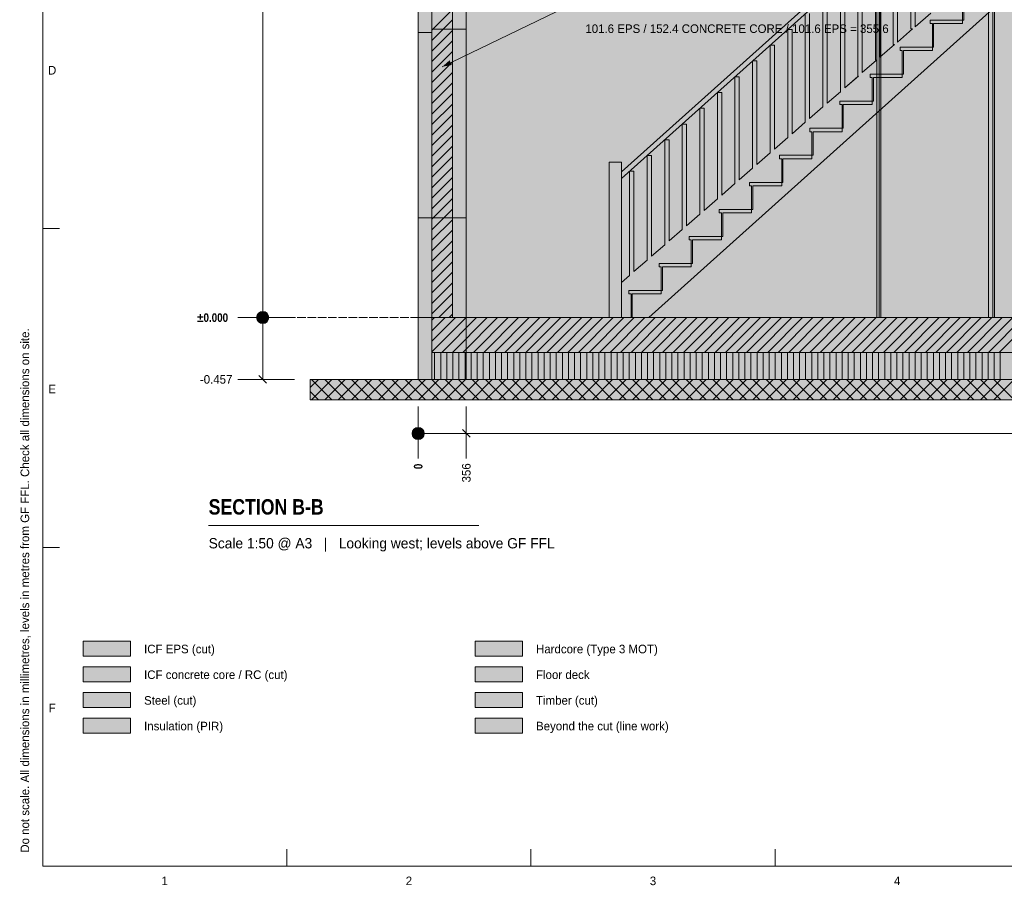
# Model space of a CAD drawing. Header units: millimetres. Extents: x 17 to 413, y 4 to 292.
# Tile 1 of 26: x 17 to 162, y 4 to 132. Entities that reach past the tile are written whole.
import ezdxf
from ezdxf.enums import TextEntityAlignment as Align

# ---------------------------------------------------------------- set-up
doc = ezdxf.new("R2010")
doc.units = ezdxf.units.MM
doc.linetypes.add('DASHED', pattern=[1.524, 1.27, -0.254])
for name, color, linetype in [('FILL-C_BDBDBF', 7, 'Continuous'), ('FILL-EPS', 7, 'Continuous'), ('FILL-INK', 7, 'Continuous'), ('FILL-LIGHT', 7, 'Continuous'), ('FILL-MASONRY_FILL', 7, 'Continuous'), ('FILL-STEEL', 7, 'Continuous'), ('FILL-STEEL_GREY', 7, 'Continuous'), ('FILL-TIMBER', 7, 'Continuous'), ('FILL-WHITE', 7, 'Continuous'), ('LINE-C_BF9E33', 7, 'Continuous'), ('LINE-CORE', 7, 'Continuous'), ('LINE-INK', 7, 'Continuous'), ('LINE-STEEL-DASH', 7, 'DASHED'), ('LINE-STEEL_GREY', 7, 'Continuous'), ('LINE-TIMBER_DK', 7, 'Continuous'), ('TEXT-INK', 7, 'Continuous'), ('TEXT-STEEL_GREY', 7, 'Continuous')]:
    doc.layers.add(name, color=color, linetype=linetype)
doc.styles.add('OpenSansCondensed-Bold', font='OpenSansCondensed-Bold.ttf')

msp = doc.modelspace()

# ---------------------------------------------------------------- hatches: boundary and pattern name
at = {"layer": 'FILL-C_BDBDBF', "true_color": 0xbdbdbf}
h = msp.add_hatch(color=9, dxfattribs=at)
h.dxf.hatch_style = 1
h.paths.add_polyline_path([(80.64, 88.17), (79.42, 88.17), (77.59, 88.17), (77.59, 188.75), (80.64, 188.75)])
h = msp.add_hatch(color=9, dxfattribs=at)
h.dxf.hatch_style = 1
h.paths.add_polyline_path([(26, 34.3), (33, 34.3), (33, 36.5), (26, 36.5)])
at = {"layer": 'FILL-EPS', "true_color": 0xccffff}
h = msp.add_hatch(color=7, dxfattribs=at)
h.dxf.hatch_style = 1
h.paths.add_polyline_path([(75.56, 140.58), (75.56, 141.07), (75.56, 141.51), (75.56, 141.95), (75.56, 143.03), (75.56, 152.25), (75.56, 169.36), (75.56, 184.63), (75.56, 186.83), (75.56, 187.48), (75.56, 187.73), (75.56, 187.96), (75.56, 188.19), (75.56, 188.75), (76.1, 188.75), (77.59, 188.75), (77.59, 88.17), (77.59, 87.48), (77.59, 79.02), (75.71, 79.02), (75.56, 79.02), (75.56, 79.71), (75.56, 88.17), (75.56, 109.07), (75.56, 135.18), (75.56, 139.43)])
h = msp.add_hatch(color=7, dxfattribs=at)
h.dxf.hatch_style = 1
h.paths.add_polyline_path([(82.67, 152.53), (82.67, 144.28), (82.67, 143.03), (82.67, 135.27), (82.67, 115.37), (82.67, 88.17), (80.64, 88.17), (80.64, 188.75), (82.67, 188.75), (82.67, 184.83), (82.67, 168.78)])
h = msp.add_hatch(color=7, dxfattribs=at)
h.dxf.hatch_style = 1
h.paths.add_polyline_path([(26, 38.1), (33, 38.1), (33, 40.3), (26, 40.3)])
at = {"layer": 'FILL-INK', "true_color": 0x1a1a1f}
h = msp.add_hatch(color=250, dxfattribs=at)
h.dxf.hatch_style = 1
h.paths.add_polyline_path([(79.12, 125.27), (80.21, 126.23), (80.54, 125.54)])
at = {"layer": 'FILL-LIGHT', "true_color": 0xcccccf}
h = msp.add_hatch(color=254, dxfattribs=at)
h.dxf.hatch_style = 1
h.paths.add_polyline_path([(218.76, 83.02), (77.59, 83.02), (77.59, 87.63), (77.59, 88.17), (93.85, 88.17), (235.01, 88.17), (235.01, 83.55), (235.01, 83.02)])
at = {"layer": 'FILL-MASONRY_FILL', "true_color": 0xe0d9cc}
h = msp.add_hatch(color=254, dxfattribs=at)
h.dxf.hatch_style = 1
h.paths.add_polyline_path([(218.42, 76.02), (59.56, 76.02), (59.56, 78.48), (59.56, 79.02), (94.19, 79.02), (253.04, 79.02), (253.04, 76.56), (253.04, 76.02)])
h = msp.add_hatch(color=254, dxfattribs=at)
h.dxf.hatch_style = 1
h.paths.add_polyline_path([(84, 38.1), (91, 38.1), (91, 40.3), (84, 40.3)])
at = {"layer": 'FILL-STEEL', "true_color": 0x0d2973}
h = msp.add_hatch(color=166, dxfattribs=at)
h.dxf.hatch_style = 1
h.paths.add_polyline_path([(26, 30.5), (33, 30.5), (33, 32.7), (26, 32.7)])
at = {"layer": 'FILL-STEEL_GREY', "true_color": 0x737378}
h = msp.add_hatch(color=8, dxfattribs=at)
h.dxf.hatch_style = 1
h.paths.add_polyline_path([(84, 34.3), (91, 34.3), (91, 36.5), (84, 36.5)])
at = {"layer": 'FILL-TIMBER', "true_color": 0xedd6a8}
h = msp.add_hatch(color=41, dxfattribs=at)
h.dxf.hatch_style = 1
h.paths.add_polyline_path([(156.12, 133.92), (156.12, 135.67), (155.8, 135.67), (155.8, 135.92), (155.8, 136.17), (158.19, 136.17), (160.58, 136.17), (160.58, 135.92), (160.58, 135.67), (158.19, 135.67), (156.3, 135.67), (156.3, 133.91), (156.3, 132.17), (156.21, 132.17), (156.12, 132.17)])
h = msp.add_hatch(color=41, dxfattribs=at)
h.dxf.hatch_style = 1
h.paths.add_polyline_path([(151.66, 129.92), (151.66, 131.67), (151.34, 131.67), (151.34, 131.92), (151.34, 132.17), (153.73, 132.17), (156.12, 132.17), (156.12, 131.92), (156.12, 131.67), (153.73, 131.67), (151.84, 131.67), (151.84, 129.91), (151.84, 128.17), (151.75, 128.17), (151.66, 128.17)])
h = msp.add_hatch(color=41, dxfattribs=at)
h.dxf.hatch_style = 1
h.paths.add_polyline_path([(147.2, 125.92), (147.2, 127.67), (146.88, 127.67), (146.88, 127.92), (146.88, 128.17), (149.27, 128.17), (151.66, 128.17), (151.66, 127.92), (151.66, 127.67), (149.27, 127.67), (147.38, 127.67), (147.38, 125.91), (147.38, 124.17), (147.29, 124.17), (147.2, 124.17)])
h = msp.add_hatch(color=41, dxfattribs=at)
h.dxf.hatch_style = 1
h.paths.add_polyline_path([(142.74, 121.92), (142.74, 123.67), (142.42, 123.67), (142.42, 123.92), (142.42, 124.17), (144.81, 124.17), (147.2, 124.17), (147.2, 123.92), (147.2, 123.67), (144.81, 123.67), (142.92, 123.67), (142.92, 121.91), (142.92, 120.17), (142.83, 120.17), (142.74, 120.17)])
h = msp.add_hatch(color=41, dxfattribs=at)
h.dxf.hatch_style = 1
h.paths.add_polyline_path([(138.28, 117.92), (138.28, 119.67), (137.96, 119.67), (137.96, 119.92), (137.96, 120.17), (140.35, 120.17), (142.74, 120.17), (142.74, 119.92), (142.74, 119.67), (140.35, 119.67), (138.46, 119.67), (138.46, 117.91), (138.46, 116.17), (138.37, 116.17), (138.28, 116.17)])
h = msp.add_hatch(color=41, dxfattribs=at)
h.dxf.hatch_style = 1
h.paths.add_polyline_path([(133.82, 113.92), (133.82, 115.67), (133.5, 115.67), (133.5, 115.92), (133.5, 116.17), (135.89, 116.17), (138.28, 116.17), (138.28, 115.92), (138.28, 115.67), (135.89, 115.67), (134, 115.67), (134, 113.91), (134, 112.17), (133.91, 112.17), (133.82, 112.17)])
h = msp.add_hatch(color=41, dxfattribs=at)
h.dxf.hatch_style = 1
h.paths.add_polyline_path([(129.36, 109.92), (129.36, 111.67), (129.04, 111.67), (129.04, 111.92), (129.04, 112.17), (131.43, 112.17), (133.82, 112.17), (133.82, 111.92), (133.82, 111.67), (131.43, 111.67), (129.54, 111.67), (129.54, 109.91), (129.54, 108.17), (129.45, 108.17), (129.36, 108.17)])
h = msp.add_hatch(color=41, dxfattribs=at)
h.dxf.hatch_style = 1
h.paths.add_polyline_path([(124.9, 105.92), (124.9, 107.67), (124.58, 107.67), (124.58, 107.92), (124.58, 108.17), (126.97, 108.17), (129.36, 108.17), (129.36, 107.92), (129.36, 107.67), (126.97, 107.67), (125.08, 107.67), (125.08, 105.91), (125.08, 104.17), (124.99, 104.17), (124.9, 104.17)])
h = msp.add_hatch(color=41, dxfattribs=at)
h.dxf.hatch_style = 1
h.paths.add_polyline_path([(120.44, 101.92), (120.44, 103.67), (120.12, 103.67), (120.12, 103.92), (120.12, 104.17), (122.51, 104.17), (124.9, 104.17), (124.9, 103.92), (124.9, 103.67), (122.51, 103.67), (120.62, 103.67), (120.62, 101.91), (120.62, 100.17), (120.53, 100.17), (120.44, 100.17)])
h = msp.add_hatch(color=41, dxfattribs=at)
h.dxf.hatch_style = 1
h.paths.add_polyline_path([(115.98, 97.92), (115.98, 99.67), (115.66, 99.67), (115.66, 99.92), (115.66, 100.17), (118.05, 100.17), (120.44, 100.17), (120.44, 99.92), (120.44, 99.67), (118.05, 99.67), (116.16, 99.67), (116.16, 97.91), (116.16, 96.17), (116.07, 96.17), (115.98, 96.17)])
h = msp.add_hatch(color=41, dxfattribs=at)
h.dxf.hatch_style = 1
h.paths.add_polyline_path([(111.52, 93.92), (111.52, 95.67), (111.2, 95.67), (111.2, 95.92), (111.2, 96.17), (113.59, 96.17), (115.98, 96.17), (115.98, 95.92), (115.98, 95.67), (113.59, 95.67), (111.7, 95.67), (111.7, 93.91), (111.7, 92.17), (111.61, 92.17), (111.52, 92.17)])
h = msp.add_hatch(color=41, dxfattribs=at)
h.dxf.hatch_style = 1
h.paths.add_polyline_path([(106.74, 91.67), (106.74, 91.92), (106.74, 92.17), (109.13, 92.17), (111.52, 92.17), (111.52, 91.92), (111.52, 91.67), (109.13, 91.67), (107.24, 91.67), (107.24, 89.91), (107.24, 88.17), (107.15, 88.17), (107.06, 88.17), (107.06, 89.92), (107.06, 91.67)])
at = {"layer": 'FILL-TIMBER', "true_color": 0xfced9e}
h = msp.add_hatch(color=41, dxfattribs=at)
h.dxf.hatch_style = 1
h.paths.add_polyline_path([(235.01, 79.02), (218.76, 79.02), (77.59, 79.02), (77.59, 80.82), (77.59, 81.02), (77.59, 82.82), (77.59, 83.02), (93.85, 83.02), (235.01, 83.02), (235.01, 81.23), (235.01, 81.02), (235.01, 79.23)])
at = {"layer": 'FILL-TIMBER', "true_color": 0xedd6a8}
h = msp.add_hatch(color=41, dxfattribs=at)
h.dxf.hatch_style = 1
h.paths.add_polyline_path([(84, 30.5), (91, 30.5), (91, 32.7), (84, 32.7)])
at = {"layer": 'FILL-TIMBER', "true_color": 0xfced9e}
h = msp.add_hatch(color=41, dxfattribs=at)
h.dxf.hatch_style = 1
h.paths.add_polyline_path([(26, 26.7), (33, 26.7), (33, 28.9), (26, 28.9)])
at = {"layer": 'FILL-WHITE', "true_color": 0xffffff}
h = msp.add_hatch(color=7, dxfattribs=at)
h.dxf.hatch_style = 1
h.paths.add_polyline_path([(103.84, 88.17), (103.84, 111.17), (105.64, 111.17), (105.64, 93.37), (106.84, 94.41), (106.84, 109.81), (107.48, 109.81), (107.48, 94.97), (109.44, 96.68), (109.44, 112.14), (110.08, 112.14), (110.08, 97.23), (112.04, 98.94), (112.04, 114.47), (112.68, 114.47), (112.68, 99.5), (114.64, 101.2), (114.64, 116.8), (115.28, 116.8), (115.28, 101.76), (117.24, 103.47), (117.24, 119.13), (117.88, 119.13), (117.88, 104.03), (119.84, 105.73), (119.84, 121.47), (120.48, 121.47), (120.48, 106.29), (122.44, 108), (122.44, 123.8), (123.08, 123.8), (123.08, 108.55), (125.04, 110.26), (125.04, 126.13), (125.68, 126.13), (125.68, 110.82), (127.64, 112.53), (127.64, 128.46), (128.28, 128.46), (128.28, 113.08), (130.24, 114.79), (130.24, 130.79), (130.88, 130.79), (130.88, 115.35), (132.84, 117.06), (132.84, 133.13), (133.48, 133.13), (133.48, 117.61), (135.44, 119.32), (135.44, 135.46), (136.08, 135.46), (136.08, 119.88), (138.04, 121.58), (138.04, 137.79), (138.68, 137.79), (138.68, 122.14), (140.64, 123.85), (140.7, 123.89), (140.64, 123.89), (140.64, 140.12), (141.28, 140.12), (141.28, 124.41), (143.37, 126.23), (143.24, 126.23), (143.24, 142.45), (143.88, 142.45), (143.88, 126.67), (146.05, 128.56), (145.84, 128.56), (145.84, 144.78), (146.48, 144.78), (146.48, 128.93), (148.73, 130.89), (148.44, 130.89), (148.44, 147.12), (149.08, 147.12), (149.08, 131.2), (151.4, 133.22), (151.04, 133.22), (151.04, 149.45), (151.68, 149.45), (151.68, 133.46), (154.08, 135.55), (153.64, 135.55), (153.64, 151.78), (154.28, 151.78), (154.28, 135.73), (156.76, 137.89), (156.24, 137.89), (156.24, 154.11), (156.88, 154.11), (156.88, 137.99), (159.2, 140.01), (159.2, 159.17), (161, 159.17), (161, 141.58), (161, 134.19), (109.68, 88.17), (105.64, 88.17)])
h = msp.add_hatch(color=7, dxfattribs=at)
h.dxf.hatch_style = 1
h.paths.add_polyline_path([(105.64, 109.73), (159.2, 157.77), (159.2, 156.77), (105.64, 108.73)])
h = msp.add_hatch(color=7, dxfattribs=at)
h.dxf.hatch_style = 1
h.paths.add_polyline_path([(105.64, 109.73), (159.2, 157.77), (159.2, 156.77), (105.64, 108.73), (105.64, 109.73)])
h = msp.add_hatch(color=7, dxfattribs=at)
h.dxf.hatch_style = 1
h.paths.add_polyline_path([(106.84, 94.41), (106.84, 109.81), (107.48, 109.81), (107.48, 94.97), (109.44, 96.68), (109.44, 112.14), (110.08, 112.14), (110.08, 97.23), (112.04, 98.94), (112.04, 114.47), (112.68, 114.47), (112.68, 99.5), (114.64, 101.2), (114.64, 116.8), (115.28, 116.8), (115.28, 101.76), (117.24, 103.47), (117.24, 119.13), (117.88, 119.13), (117.88, 104.03), (119.84, 105.73), (119.84, 121.47), (120.48, 121.47), (120.48, 106.29), (122.44, 108), (122.44, 123.8), (123.08, 123.8), (123.08, 108.55), (125.04, 110.26), (125.04, 126.13), (125.68, 126.13), (125.68, 110.82), (127.64, 112.53), (127.64, 128.46), (128.28, 128.46), (128.28, 113.08), (130.24, 114.79), (130.24, 130.79), (130.88, 130.79), (130.88, 115.35), (132.84, 117.06), (132.84, 133.13), (133.48, 133.13), (133.48, 117.61), (135.44, 119.32), (135.44, 135.46), (136.08, 135.46), (136.08, 119.88), (138.04, 121.58), (138.04, 137.79), (138.68, 137.79), (138.68, 122.14), (140.7, 123.89), (140.64, 123.89), (140.64, 140.12), (141.28, 140.12), (141.28, 124.41), (143.37, 126.23), (143.24, 126.23), (143.24, 142.45), (143.88, 142.45), (143.88, 126.67), (146.05, 128.56), (145.84, 128.56), (145.84, 144.78), (146.48, 144.78), (146.48, 128.93), (148.73, 130.89), (148.44, 130.89), (148.44, 147.12), (149.08, 147.12), (149.08, 131.2), (151.4, 133.22), (151.04, 133.22), (151.04, 149.45), (151.68, 149.45), (151.68, 133.46), (154.08, 135.55), (153.64, 135.55), (153.64, 151.78), (154.28, 151.78), (154.28, 135.73), (156.76, 137.89), (156.24, 137.89), (156.24, 154.11), (156.88, 154.11), (156.88, 137.99), (161, 141.58), (161, 134.19), (109.68, 88.17), (107.06, 88.17), (105.64, 88.17), (105.64, 93.37)])
h = msp.add_hatch(color=7, dxfattribs=at)
h.dxf.hatch_style = 1
h.paths.add_polyline_path([(75.56, 143.03), (82.68, 143.03), (82.68, 88.17), (75.56, 88.17)])
h = msp.add_hatch(color=7, dxfattribs=at)
h.dxf.hatch_style = 1
h.paths.add_polyline_path([(75.56, 143.03), (82.67, 143.03), (82.68, 143.03), (82.68, 88.17), (82.68, 88.17), (82.68, 88.13), (82.68, 88.13), (82.67, 88.17), (75.56, 88.17)])
h = msp.add_hatch(color=7, dxfattribs=at)
h.dxf.hatch_style = 1
h.paths.add_polyline_path([(75.56, 88.17), (75.56, 143.03), (82.67, 143.03), (82.67, 88.17)])
h = msp.add_hatch(color=7, dxfattribs=at)
h.dxf.hatch_style = 1
h.paths.add_polyline_path([(82.68, 88.17), (82.68, 143.03), (229.93, 143.03), (229.93, 88.17)])
h = msp.add_hatch(color=7, dxfattribs=at)
h.dxf.hatch_style = 1
h.paths.add_polyline_path([(229.93, 143.03), (229.93, 88.17), (82.68, 88.17), (82.68, 143.03)])
h = msp.add_hatch(color=7, dxfattribs=at)
h.dxf.hatch_style = 1
h.paths.add_polyline_path([(143.41, 134.57), (144.04, 134.57), (144.04, 88.17), (143.41, 88.17)])
h = msp.add_hatch(color=7, dxfattribs=at)
h.dxf.hatch_style = 1
h.paths.add_polyline_path([(143.78, 134.57), (143.78, 88.17), (143.41, 88.17), (143.41, 134.57)])
h = msp.add_hatch(color=7, dxfattribs=at)
h.dxf.hatch_style = 1
h.paths.add_polyline_path([(143.78, 134.57), (144.04, 134.57), (144.04, 88.17), (143.78, 88.17)])
h = msp.add_hatch(color=7, dxfattribs=at)
h.dxf.hatch_style = 1
h.paths.add_polyline_path([(159.94, 88.17), (159.94, 134.57), (160.83, 134.57), (160.83, 88.17), (159.94, 88.17)])
h = msp.add_hatch(color=7, dxfattribs=at)
h.dxf.hatch_style = 1
h.paths.add_polyline_path([(159.94, 134.57), (160.58, 134.57), (160.58, 88.17), (159.94, 88.17), (159.94, 134.57)])
h = msp.add_hatch(color=7, dxfattribs=at)
h.dxf.hatch_style = 1
h.paths.add_polyline_path([(160.58, 134.57), (160.83, 134.57), (160.83, 88.17), (160.58, 88.17)])
h = msp.add_hatch(color=7, dxfattribs=at)
h.dxf.hatch_style = 1
h.paths.add_polyline_path([(75.56, 130.35), (77.57, 130.35), (77.57, 102.91), (75.56, 102.91)])
h = msp.add_hatch(color=7, dxfattribs=at)
h.dxf.hatch_style = 1
h.paths.add_polyline_path([(75.56, 130.35), (77.57, 130.35), (77.57, 102.91), (75.56, 102.91)])
h = msp.add_hatch(color=7, dxfattribs=at)
h.dxf.hatch_style = 1
h.paths.add_polyline_path([(75.56, 130.35), (77.57, 130.35), (77.57, 102.91), (75.56, 102.91)])
h = msp.add_hatch(color=7, dxfattribs=at)
h.dxf.hatch_style = 1
h.paths.add_polyline_path([(75.56, 130.35), (77.57, 130.35), (77.57, 102.91), (75.56, 102.91)])
h = msp.add_hatch(color=7, dxfattribs=at)
h.dxf.hatch_style = 1
h.paths.add_polyline_path([(77.57, 130.35), (77.57, 88.17), (75.56, 88.17), (75.56, 130.35)])
h = msp.add_hatch(color=7, dxfattribs=at)
h.dxf.hatch_style = 1
h.paths.add_polyline_path([(75.56, 88.17), (75.56, 130.35), (77.57, 130.35), (77.57, 88.17)])
h = msp.add_hatch(color=7, dxfattribs=at)
h.dxf.hatch_style = 1
h.paths.add_polyline_path([(82.67, 130.85), (82.67, 102.91), (77.57, 102.91), (77.57, 130.85)])
h = msp.add_hatch(color=7, dxfattribs=at)
h.dxf.hatch_style = 1
h.paths.add_polyline_path([(77.57, 102.91), (77.57, 130.85), (82.67, 130.85), (82.67, 102.91), (77.57, 102.91)])
h = msp.add_hatch(color=7, dxfattribs=at)
h.dxf.hatch_style = 1
h.paths.add_polyline_path([(82.67, 130.85), (82.67, 102.91), (77.57, 102.91), (77.57, 130.85)])
h = msp.add_hatch(color=7, dxfattribs=at)
h.dxf.hatch_style = 1
h.paths.add_polyline_path([(77.57, 102.91), (77.57, 130.85), (82.67, 130.85), (82.67, 102.91), (77.57, 102.91)])
h = msp.add_hatch(color=7, dxfattribs=at)
h.dxf.hatch_style = 1
h.paths.add_polyline_path([(77.57, 130.85), (82.67, 130.85), (82.67, 88.17), (77.57, 88.17)])
h = msp.add_hatch(color=7, dxfattribs=at)
h.dxf.hatch_style = 1
h.paths.add_polyline_path([(77.57, 130.85), (82.67, 130.85), (82.67, 88.17), (77.57, 88.17)])
h = msp.add_hatch(color=7, dxfattribs=at)
h.dxf.hatch_style = 1
h.paths.add_polyline_path([(105.64, 111.17), (105.64, 88.17), (103.84, 88.17), (103.84, 111.17)])
h = msp.add_hatch(color=7, dxfattribs=at)
h.dxf.hatch_style = 1
h.paths.add_polyline_path([(53.46, 88.17), (53.43, 88.4), (53.34, 88.62), (53.2, 88.8), (53.01, 88.95), (52.8, 89.03), (52.56, 89.07), (52.33, 89.03), (52.11, 88.95), (51.93, 88.8), (51.78, 88.62), (51.69, 88.4), (51.66, 88.17), (51.69, 87.93), (51.78, 87.72), (51.93, 87.53), (52.11, 87.39), (52.33, 87.3), (52.56, 87.27), (52.8, 87.3), (53.01, 87.39), (53.2, 87.53), (53.34, 87.72), (53.43, 87.93)])
h = msp.add_hatch(color=7, dxfattribs=at)
h.dxf.hatch_style = 1
h.paths.add_polyline_path([(75.56, 88.17), (82.68, 88.17), (82.68, 79.02), (75.56, 79.02)])
h = msp.add_hatch(color=7, dxfattribs=at)
h.dxf.hatch_style = 1
h.paths.add_polyline_path([(75.56, 88.17), (77.59, 88.17), (77.59, 79.02), (75.56, 79.02)])
h = msp.add_hatch(color=7, dxfattribs=at)
h.dxf.hatch_style = 1
h.paths.add_polyline_path([(75.56, 88.17), (77.59, 88.17), (77.59, 79.02), (75.56, 79.02)])
h = msp.add_hatch(color=7, dxfattribs=at)
h.dxf.hatch_style = 1
h.paths.add_polyline_path([(80.65, 88.17), (82.68, 88.17), (82.68, 79.02), (80.65, 79.02), (77.59, 79.02), (77.59, 88.17)])
h = msp.add_hatch(color=7, dxfattribs=at)
h.dxf.hatch_style = 1
h.paths.add_polyline_path([(77.59, 88.17), (235.01, 88.17), (235.01, 83.02), (77.59, 83.02)])
h = msp.add_hatch(color=7, dxfattribs=at)
h.dxf.hatch_style = 1
h.paths.add_polyline_path([(82.68, 88.17), (229.93, 88.17), (229.93, 79.02), (82.68, 79.02)])
h = msp.add_hatch(color=7, dxfattribs=at)
h.dxf.hatch_style = 1
h.paths.add_polyline_path([(82.68, 88.17), (84.67, 88.17), (84.71, 88.17), (229.93, 88.17), (229.93, 79.02), (84.71, 79.02), (82.68, 79.02)])
h = msp.add_hatch(color=7, dxfattribs=at)
h.dxf.hatch_style = 1
h.paths.add_polyline_path([(76.46, 71.02), (76.43, 71.25), (76.34, 71.47), (76.2, 71.66), (76.01, 71.8), (75.8, 71.89), (75.56, 71.92), (75.33, 71.89), (75.11, 71.8), (74.93, 71.66), (74.78, 71.47), (74.69, 71.25), (74.66, 71.02), (74.69, 70.79), (74.78, 70.57), (74.93, 70.39), (75.11, 70.24), (75.33, 70.15), (75.56, 70.12), (75.8, 70.15), (76.01, 70.24), (76.2, 70.39), (76.34, 70.57), (76.43, 70.79)])
h = msp.add_hatch(color=7, dxfattribs=at)
h.dxf.hatch_style = 1
h.paths.add_polyline_path([(84, 26.7), (91, 26.7), (91, 28.9), (84, 28.9)])

# ---------------------------------------------------------------- linework, layer by layer
at = {"layer": 'LINE-C_BF9E33', "lineweight": 5}
for p, q in [((78, 79.02), (78, 83.02)), ((78.9, 79.02), (78.9, 83.02)), ((79.8, 79.02), (79.8, 83.02)), ((80.7, 79.02), (80.7, 83.02)), ((81.6, 79.02), (81.6, 83.02)), ((82.5, 79.02), (82.5, 83.02)), ((83.4, 79.02), (83.4, 83.02)), ((84.3, 79.02), (84.3, 83.02)), ((85.2, 79.02), (85.2, 83.02)), ((86.1, 79.02), (86.1, 83.02)), ((87, 79.02), (87, 83.02)), ((87.9, 79.02), (87.9, 83.02)), ((88.8, 79.02), (88.8, 83.02)), ((89.7, 79.02), (89.7, 83.02)), ((90.6, 79.02), (90.6, 83.02)), ((91.5, 79.02), (91.5, 83.02)), ((92.4, 79.02), (92.4, 83.02)), ((93.3, 79.02), (93.3, 83.02)), ((94.2, 79.02), (94.2, 83.02)), ((95.1, 79.02), (95.1, 83.02)), ((96, 79.02), (96, 83.02)), ((96.9, 79.02), (96.9, 83.02)), ((97.8, 79.02), (97.8, 83.02)), ((98.7, 79.02), (98.7, 83.02)), ((99.6, 79.02), (99.6, 83.02)), ((100.5, 79.02), (100.5, 83.02)), ((101.4, 79.02), (101.4, 83.02)), ((102.3, 79.02), (102.3, 83.02)), ((103.2, 79.02), (103.2, 83.02)), ((104.1, 79.02), (104.1, 83.02)), ((105, 79.02), (105, 83.02)), ((105.9, 79.02), (105.9, 83.02)), ((106.8, 79.02), (106.8, 83.02)), ((107.7, 79.02), (107.7, 83.02)), ((108.6, 79.02), (108.6, 83.02)), ((109.5, 79.02), (109.5, 83.02)), ((110.4, 79.02), (110.4, 83.02)), ((111.3, 79.02), (111.3, 83.02)), ((112.2, 79.02), (112.2, 83.02)), ((113.1, 79.02), (113.1, 83.02)), ((114, 79.02), (114, 83.02)), ((114.9, 79.02), (114.9, 83.02)), ((115.8, 79.02), (115.8, 83.02)), ((116.7, 79.02), (116.7, 83.02)), ((117.6, 79.02), (117.6, 83.02)), ((118.5, 79.02), (118.5, 83.02)), ((119.4, 79.02), (119.4, 83.02)), ((120.3, 79.02), (120.3, 83.02)), ((121.2, 79.02), (121.2, 83.02)), ((122.1, 79.02), (122.1, 83.02)), ((123, 79.02), (123, 83.02)), ((123.9, 79.02), (123.9, 83.02)), ((124.8, 79.02), (124.8, 83.02)), ((125.7, 79.02), (125.7, 83.02)), ((126.6, 79.02), (126.6, 83.02)), ((127.5, 79.02), (127.5, 83.02)), ((128.4, 79.02), (128.4, 83.02)), ((129.3, 79.02), (129.3, 83.02)), ((130.2, 79.02), (130.2, 83.02)), ((131.1, 79.02), (131.1, 83.02)), ((132, 79.02), (132, 83.02)), ((132.9, 79.02), (132.9, 83.02)), ((133.8, 79.02), (133.8, 83.02)), ((134.7, 79.02), (134.7, 83.02)), ((135.6, 79.02), (135.6, 83.02)), ((136.5, 79.02), (136.5, 83.02)), ((137.4, 79.02), (137.4, 83.02)), ((138.3, 79.02), (138.3, 83.02)), ((139.2, 79.02), (139.2, 83.02)), ((140.1, 79.02), (140.1, 83.02)), ((141, 79.02), (141, 83.02)), ((141.9, 79.02), (141.9, 83.02)), ((142.8, 79.02), (142.8, 83.02)), ((143.7, 79.02), (143.7, 83.02)), ((144.6, 79.02), (144.6, 83.02)), ((145.5, 79.02), (145.5, 83.02)), ((146.4, 79.02), (146.4, 83.02)), ((147.3, 79.02), (147.3, 83.02)), ((148.2, 79.02), (148.2, 83.02)), ((149.1, 79.02), (149.1, 83.02)), ((150, 79.02), (150, 83.02)), ((150.9, 79.02), (150.9, 83.02)), ((151.8, 79.02), (151.8, 83.02)), ((152.7, 79.02), (152.7, 83.02)), ((153.6, 79.02), (153.6, 83.02)), ((154.5, 79.02), (154.5, 83.02)), ((155.4, 79.02), (155.4, 83.02)), ((156.3, 79.02), (156.3, 83.02)), ((157.2, 79.02), (157.2, 83.02)), ((158.1, 79.02), (158.1, 83.02)), ((159, 79.02), (159, 83.02)), ((159.9, 79.02), (159.9, 83.02)), ((160.8, 79.02), (160.8, 83.02)), ((161.7, 79.02), (161.7, 83.02))]:
    msp.add_line(p, q, dxfattribs=at)
at = {"layer": 'LINE-CORE', "lineweight": 5}
for points in [[(105.64, 109.73), (159.2, 157.77), (159.2, 156.77), (105.64, 108.73)], [(105.64, 109.73), (159.2, 157.77), (159.2, 156.77), (105.64, 108.73), (105.64, 109.73)], [(75.56, 143.03), (82.68, 143.03), (82.68, 143.03), (82.68, 143.03), (82.68, 88.17), (75.56, 88.17)], [(75.56, 143.03), (82.67, 143.03), (82.67, 143.03), (82.68, 143.03), (82.68, 88.17), (82.68, 88.17), (82.68, 88.17), (82.68, 88.13), (82.68, 88.13), (82.67, 88.17), (75.56, 88.17), (75.56, 143.03)], [(75.56, 88.17), (75.56, 88.17), (75.56, 143.03), (82.67, 143.03), (82.67, 143.03), (82.67, 143.03), (82.67, 88.17), (75.56, 88.17)], [(82.68, 88.17), (82.68, 143.03), (229.93, 143.03), (229.93, 88.17), (82.68, 88.17)], [(229.93, 143.03), (229.93, 88.17), (229.93, 88.17), (82.68, 88.17), (82.68, 143.03)], [(143.41, 134.57), (144.04, 134.57), (144.04, 88.17), (143.41, 88.17)], [(143.78, 134.57), (143.78, 88.17), (143.78, 88.17), (143.41, 88.17), (143.41, 134.57)], [(143.78, 134.57), (144.04, 134.57), (144.04, 88.17), (143.78, 88.17)], [(159.94, 88.17), (159.94, 88.17), (159.94, 134.57), (160.83, 134.57), (160.83, 134.57), (160.83, 134.57), (160.83, 134.57), (160.83, 88.17), (159.94, 88.17), (159.94, 88.17)], [(159.94, 134.57), (159.94, 134.57), (160.58, 134.57), (160.58, 88.17), (160.58, 88.17), (160.58, 88.17), (160.58, 88.17), (159.94, 88.17), (159.94, 134.57), (159.94, 134.57)], [(160.58, 134.57), (160.83, 134.57), (160.83, 88.17), (160.58, 88.17)], [(75.56, 130.35), (77.57, 130.35), (77.57, 102.91), (77.57, 102.91), (77.57, 102.91), (75.56, 102.91), (75.56, 130.35)], [(75.56, 130.35), (77.57, 130.35), (77.57, 102.91), (75.56, 102.91)], [(75.56, 130.35), (77.57, 130.35), (77.57, 102.91), (77.57, 102.91), (77.57, 102.91), (75.56, 102.91), (75.56, 130.35)], [(75.56, 130.35), (77.57, 130.35), (77.57, 102.91), (75.56, 102.91)], [(77.57, 130.35), (77.57, 88.17), (75.56, 88.17), (75.56, 130.35)], [(75.56, 88.17), (75.56, 130.35), (77.57, 130.35), (77.57, 88.17), (75.56, 88.17)], [(82.67, 130.85), (82.67, 102.91), (82.67, 102.91), (77.57, 102.91), (77.57, 130.85)], [(77.57, 102.91), (77.57, 130.85), (82.67, 130.85), (82.67, 102.91), (77.57, 102.91), (77.57, 102.91)], [(82.67, 130.85), (82.67, 102.91), (82.67, 102.91), (77.57, 102.91), (77.57, 130.85)], [(77.57, 102.91), (77.57, 130.85), (82.67, 130.85), (82.67, 102.91), (77.57, 102.91), (77.57, 102.91)], [(77.57, 130.85), (77.57, 130.85), (82.67, 130.85), (82.67, 88.17), (82.67, 88.17), (77.57, 88.17), (77.57, 130.85)], [(77.57, 130.85), (82.67, 130.85), (82.67, 88.17), (77.57, 88.17)], [(105.64, 111.17), (105.64, 88.17), (105.64, 88.17), (103.84, 88.17), (103.84, 111.17), (103.84, 111.17)], [(75.56, 88.17), (82.68, 88.17), (82.68, 79.02), (75.56, 79.02), (75.56, 79.02)], [(75.56, 88.17), (77.59, 88.17), (77.59, 79.02), (75.56, 79.02), (75.56, 79.02)], [(75.56, 88.17), (75.56, 88.17), (75.56, 88.17), (77.59, 88.17), (77.59, 79.02), (77.59, 79.02), (77.59, 79.02), (77.59, 79.02), (77.59, 79.02), (75.56, 79.02), (75.56, 88.17)], [(80.65, 88.17), (82.68, 88.17), (82.68, 79.02), (82.68, 79.02), (80.65, 79.02), (80.65, 79.02), (80.65, 79.02), (77.59, 79.02), (77.59, 88.17)], [(77.59, 88.17), (235.01, 88.17), (235.01, 83.02), (77.59, 83.02)], [(82.68, 88.17), (229.93, 88.17), (229.93, 88.17), (229.93, 79.02), (82.68, 79.02)], [(82.68, 88.17), (82.68, 88.17), (82.68, 88.17), (84.67, 88.17), (84.71, 88.17), (84.71, 88.17), (229.93, 88.17), (229.93, 79.02), (84.71, 79.02), (84.71, 79.02), (84.71, 79.02), (82.68, 79.02), (82.68, 88.17)]]:
    msp.add_lwpolyline(points, close=True, dxfattribs=at)
for points in [[(146.48, 144.78), (146.48, 128.93), (148.73, 130.89), (148.44, 130.89), (148.44, 147.12)], [(146.48, 144.78), (146.48, 128.93), (148.73, 130.89), (148.44, 130.89), (148.44, 147.12)], [(149.08, 147.12), (149.08, 131.2), (151.4, 133.22)], [(149.08, 147.12), (149.08, 131.2), (151.4, 133.22)], [(143.88, 142.45), (143.88, 126.67), (146.05, 128.56), (145.84, 128.56), (145.84, 144.78)], [(143.88, 142.45), (143.88, 126.67), (146.05, 128.56), (145.84, 128.56), (145.84, 144.78)], [(141.28, 140.12), (141.28, 124.41), (143.37, 126.23), (143.24, 126.23), (143.24, 142.45)], [(141.28, 140.12), (141.28, 124.41), (143.37, 126.23), (143.24, 126.23), (143.24, 142.45)], [(138.68, 137.79), (138.68, 122.14), (140.64, 123.85), (140.64, 123.85), (140.7, 123.89), (140.64, 123.89), (140.64, 140.12)], [(138.68, 137.79), (138.68, 122.14), (140.7, 123.89), (140.64, 123.89), (140.64, 140.12)], [(136.08, 135.46), (136.08, 119.88), (138.04, 121.58), (138.04, 137.79)], [(136.08, 135.46), (136.08, 119.88), (138.04, 121.58), (138.04, 137.79)], [(161, 134.19), (109.68, 88.17), (109.68, 88.17), (109.68, 88.17), (105.64, 88.17), (103.84, 88.17), (103.84, 88.17), (103.84, 88.17), (103.84, 111.17), (105.64, 111.17), (105.64, 111.17), (105.64, 93.37), (106.84, 94.41), (106.84, 109.81), (107.48, 109.81), (107.48, 94.97), (109.44, 96.68), (109.44, 112.14), (110.08, 112.14), (110.08, 97.23), (112.04, 98.94), (112.04, 114.47), (112.68, 114.47), (112.68, 99.5), (114.64, 101.2), (114.64, 116.8), (115.28, 116.8), (115.28, 101.76), (117.24, 103.47), (117.24, 119.13), (117.88, 119.13), (117.88, 104.03), (119.84, 105.73), (119.84, 121.47), (120.48, 121.47), (120.48, 106.29), (122.44, 108), (122.44, 123.8), (123.08, 123.8), (123.08, 108.55), (125.04, 110.26), (125.04, 126.13), (125.68, 126.13), (125.68, 110.82), (127.64, 112.53), (127.64, 128.46), (128.28, 128.46), (128.28, 113.08), (130.24, 114.79), (130.24, 130.79), (130.88, 130.79), (130.88, 115.35), (132.84, 117.06), (132.84, 133.13)], [(161, 134.19), (109.68, 88.17), (107.06, 88.17), (105.64, 88.17), (105.64, 93.37), (106.84, 94.41), (106.84, 109.81), (107.48, 109.81), (107.48, 94.97), (109.44, 96.68), (109.44, 112.14), (110.08, 112.14), (110.08, 97.23), (112.04, 98.94), (112.04, 114.47), (112.68, 114.47), (112.68, 99.5), (114.64, 101.2), (114.64, 116.8), (115.28, 116.8), (115.28, 101.76), (117.24, 103.47), (117.24, 119.13), (117.88, 119.13), (117.88, 104.03), (119.84, 105.73), (119.84, 121.47), (120.48, 121.47), (120.48, 106.29), (122.44, 108), (122.44, 123.8), (123.08, 123.8), (123.08, 108.55), (125.04, 110.26), (125.04, 126.13), (125.68, 126.13), (125.68, 110.82), (127.64, 112.53), (127.64, 128.46), (128.28, 128.46), (128.28, 113.08), (130.24, 114.79), (130.24, 130.79), (130.88, 130.79), (130.88, 115.35), (132.84, 117.06), (132.84, 133.13)], [(133.48, 133.13), (133.48, 117.61), (135.44, 119.32), (135.44, 135.46)], [(133.48, 133.13), (133.48, 117.61), (135.44, 119.32), (135.44, 135.46)]]:
    msp.add_lwpolyline(points, dxfattribs=at)
at = {"layer": 'LINE-INK', "lineweight": 5}
for p, q in [((52.56, 79.03), (52.56, 189.69)), ((79.12, 125.27), (97.4, 134.1)), ((20, 101.33), (22.5, 101.33)), ((49.74, 88.17), (48.86, 88.17)), ((51.06, 88.17), (49.74, 88.17)), ((57.26, 88.17), (51.06, 88.17)), ((49.74, 79.03), (48.86, 79.03)), ((51.06, 79.03), (49.74, 79.03)), ((57.26, 79.03), (51.06, 79.03)), ((53.13, 78.46), (52, 79.59)), ((75.56, 75.02), (75.56, 69.52)), ((82.68, 75.02), (82.68, 69.52)), ((82.12, 71.59), (83.25, 70.46)), ((75.56, 71.02), (237.04, 71.02)), ((75.56, 69.52), (75.56, 68.2)), ((82.68, 69.52), (82.68, 68.2)), ((75.56, 68.2), (75.56, 67.32)), ((82.68, 68.2), (82.68, 67.32)), ((44.56, 57.42), (84.56, 57.42)), ((20, 54.17), (22.5, 54.17)), ((56.12, 7), (56.12, 9.5)), ((92.25, 7), (92.25, 9.5)), ((128.38, 7), (128.38, 9.5))]:
    msp.add_line(p, q, dxfattribs=at)
for points in [[(20, 7), (413, 7), (413, 290), (20, 290)], [(80.64, 88.17), (79.42, 88.17), (77.59, 88.17), (77.59, 188.75), (80.64, 188.75)], [(82.67, 152.53), (82.67, 144.28), (82.67, 143.03), (82.67, 135.27), (82.67, 115.37), (82.67, 88.17), (80.64, 88.17), (80.64, 188.75), (82.67, 188.75), (82.67, 184.83), (82.67, 168.78)], [(156.12, 133.92), (156.12, 135.67), (155.8, 135.67), (155.8, 135.92), (155.8, 136.17), (158.19, 136.17), (160.58, 136.17), (160.58, 135.92), (160.58, 135.67), (158.19, 135.67), (156.3, 135.67), (156.3, 133.91), (156.3, 132.17), (156.21, 132.17), (156.12, 132.17)], [(151.66, 129.92), (151.66, 131.67), (151.34, 131.67), (151.34, 131.92), (151.34, 132.17), (153.73, 132.17), (156.12, 132.17), (156.12, 131.92), (156.12, 131.67), (153.73, 131.67), (151.84, 131.67), (151.84, 129.91), (151.84, 128.17), (151.75, 128.17), (151.66, 128.17)], [(147.2, 125.92), (147.2, 127.67), (146.88, 127.67), (146.88, 127.92), (146.88, 128.17), (149.27, 128.17), (151.66, 128.17), (151.66, 127.92), (151.66, 127.67), (149.27, 127.67), (147.38, 127.67), (147.38, 125.91), (147.38, 124.17), (147.29, 124.17), (147.2, 124.17)], [(142.74, 121.92), (142.74, 123.67), (142.42, 123.67), (142.42, 123.92), (142.42, 124.17), (144.81, 124.17), (147.2, 124.17), (147.2, 123.92), (147.2, 123.67), (144.81, 123.67), (142.92, 123.67), (142.92, 121.91), (142.92, 120.17), (142.83, 120.17), (142.74, 120.17)], [(138.28, 117.92), (138.28, 119.67), (137.96, 119.67), (137.96, 119.92), (137.96, 120.17), (140.35, 120.17), (142.74, 120.17), (142.74, 119.92), (142.74, 119.67), (140.35, 119.67), (138.46, 119.67), (138.46, 117.91), (138.46, 116.17), (138.37, 116.17), (138.28, 116.17)], [(133.82, 113.92), (133.82, 115.67), (133.5, 115.67), (133.5, 115.92), (133.5, 116.17), (135.89, 116.17), (138.28, 116.17), (138.28, 115.92), (138.28, 115.67), (135.89, 115.67), (134, 115.67), (134, 113.91), (134, 112.17), (133.91, 112.17), (133.82, 112.17)], [(129.36, 109.92), (129.36, 111.67), (129.04, 111.67), (129.04, 111.92), (129.04, 112.17), (131.43, 112.17), (133.82, 112.17), (133.82, 111.92), (133.82, 111.67), (131.43, 111.67), (129.54, 111.67), (129.54, 109.91), (129.54, 108.17), (129.45, 108.17), (129.36, 108.17)], [(124.9, 105.92), (124.9, 107.67), (124.58, 107.67), (124.58, 107.92), (124.58, 108.17), (126.97, 108.17), (129.36, 108.17), (129.36, 107.92), (129.36, 107.67), (126.97, 107.67), (125.08, 107.67), (125.08, 105.91), (125.08, 104.17), (124.99, 104.17), (124.9, 104.17)], [(120.44, 101.92), (120.44, 103.67), (120.12, 103.67), (120.12, 103.92), (120.12, 104.17), (122.51, 104.17), (124.9, 104.17), (124.9, 103.92), (124.9, 103.67), (122.51, 103.67), (120.62, 103.67), (120.62, 101.91), (120.62, 100.17), (120.53, 100.17), (120.44, 100.17)], [(115.98, 97.92), (115.98, 99.67), (115.66, 99.67), (115.66, 99.92), (115.66, 100.17), (118.05, 100.17), (120.44, 100.17), (120.44, 99.92), (120.44, 99.67), (118.05, 99.67), (116.16, 99.67), (116.16, 97.91), (116.16, 96.17), (116.07, 96.17), (115.98, 96.17)], [(111.52, 93.92), (111.52, 95.67), (111.2, 95.67), (111.2, 95.92), (111.2, 96.17), (113.59, 96.17), (115.98, 96.17), (115.98, 95.92), (115.98, 95.67), (113.59, 95.67), (111.7, 95.67), (111.7, 93.91), (111.7, 92.17), (111.61, 92.17), (111.52, 92.17)], [(106.74, 91.67), (106.74, 91.92), (106.74, 92.17), (109.13, 92.17), (111.52, 92.17), (111.52, 91.92), (111.52, 91.67), (109.13, 91.67), (107.24, 91.67), (107.24, 89.91), (107.24, 88.17), (107.15, 88.17), (107.06, 88.17), (107.06, 89.92), (107.06, 91.67)], [(218.76, 83.02), (77.59, 83.02), (77.59, 87.63), (77.59, 88.17), (93.85, 88.17), (235.01, 88.17), (235.01, 83.55), (235.01, 83.02)], [(235.01, 79.02), (218.76, 79.02), (77.59, 79.02), (77.59, 80.82), (77.59, 81.02), (77.59, 82.82), (77.59, 83.02), (93.85, 83.02), (235.01, 83.02), (235.01, 81.23), (235.01, 81.02), (235.01, 79.23)], [(218.42, 76.02), (59.56, 76.02), (59.56, 78.48), (59.56, 79.02), (94.19, 79.02), (253.04, 79.02), (253.04, 76.56), (253.04, 76.02)], [(26, 38.1), (33, 38.1), (33, 40.3), (26, 40.3)], [(84, 38.1), (91, 38.1), (91, 40.3), (84, 40.3)], [(26, 34.3), (33, 34.3), (33, 36.5), (26, 36.5)], [(84, 34.3), (91, 34.3), (91, 36.5), (84, 36.5)], [(26, 30.5), (33, 30.5), (33, 32.7), (26, 32.7)], [(84, 30.5), (91, 30.5), (91, 32.7), (84, 32.7)], [(26, 26.7), (33, 26.7), (33, 28.9), (26, 28.9)], [(84, 26.7), (91, 26.7), (91, 28.9), (84, 28.9)]]:
    msp.add_lwpolyline(points, close=True, dxfattribs=at)
for points in [[(77.59, 188.75), (77.59, 88.17), (77.59, 88.17), (77.59, 87.48), (77.59, 79.02), (75.71, 79.02), (75.56, 79.02), (75.56, 79.71), (75.56, 88.17), (75.56, 109.07), (75.56, 135.18)], [(82.67, 135.27), (82.67, 115.37), (82.67, 88.17), (80.64, 88.17), (79.42, 88.17), (77.59, 88.17), (77.59, 88.17), (77.59, 87.48), (77.59, 79.02), (75.71, 79.02), (75.56, 79.02), (75.56, 79.71), (75.56, 88.17), (75.56, 109.07), (75.56, 135.18)]]:
    msp.add_lwpolyline(points, dxfattribs=at)
for centre in [(52.56, 88.17), (75.56, 71.02)]:
    msp.add_circle(centre, 0.9, dxfattribs=at)
at = {"layer": 'LINE-STEEL-DASH', "lineweight": 5}
msp.add_line((51.56, 88.17), (261.04, 88.17), dxfattribs=at)
at = {"layer": 'LINE-STEEL_GREY', "lineweight": 5}
for p, q in [((77.59, 130.71), (80.64, 133.76)), ((77.59, 129.16), (80.64, 132.2)), ((77.59, 127.6), (80.64, 130.65)), ((77.59, 126.04), (80.64, 129.09)), ((77.59, 124.49), (80.64, 127.54)), ((77.59, 122.93), (80.64, 125.98)), ((77.59, 121.38), (80.64, 124.43)), ((77.59, 119.82), (80.64, 122.87)), ((77.59, 118.27), (80.64, 121.31)), ((77.59, 116.71), (80.64, 119.76)), ((77.59, 115.15), (80.64, 118.2)), ((77.59, 113.6), (80.64, 116.65)), ((77.59, 112.04), (80.64, 115.09)), ((77.59, 110.49), (80.64, 113.54)), ((77.59, 108.93), (80.64, 111.98)), ((77.59, 107.38), (80.64, 110.42)), ((77.59, 105.82), (80.64, 108.87)), ((77.59, 104.27), (80.64, 107.31)), ((77.59, 102.71), (80.64, 105.76)), ((77.59, 101.15), (80.64, 104.2)), ((77.59, 99.6), (80.64, 102.65)), ((77.59, 98.04), (80.64, 101.09)), ((77.59, 96.49), (80.64, 99.54)), ((77.59, 94.93), (80.64, 97.98)), ((77.59, 93.38), (80.64, 96.42)), ((77.59, 91.82), (80.64, 94.87)), ((77.59, 90.26), (80.64, 93.31)), ((77.59, 88.71), (80.64, 91.76)), ((78.61, 88.17), (80.64, 90.2)), ((77.59, 83.11), (82.65, 88.17)), ((77.59, 84.67), (81.09, 88.17)), ((77.59, 86.22), (79.54, 88.17)), ((77.59, 87.78), (77.98, 88.17)), ((79.06, 83.02), (84.2, 88.17)), ((80.16, 88.17), (80.64, 88.65)), ((80.62, 83.02), (85.76, 88.17)), ((82.17, 83.02), (87.31, 88.17)), ((83.73, 83.02), (88.87, 88.17)), ((85.28, 83.02), (90.43, 88.17)), ((86.84, 83.02), (91.98, 88.17)), ((88.39, 83.02), (93.54, 88.17)), ((89.95, 83.02), (95.09, 88.17)), ((91.5, 83.02), (96.65, 88.17)), ((93.06, 83.02), (98.2, 88.17)), ((94.62, 83.02), (99.76, 88.17)), ((96.17, 83.02), (101.32, 88.17)), ((97.73, 83.02), (102.87, 88.17)), ((99.28, 83.02), (104.43, 88.17)), ((100.84, 83.02), (105.98, 88.17)), ((102.39, 83.02), (107.54, 88.17)), ((103.95, 83.02), (109.09, 88.17)), ((105.51, 83.02), (110.65, 88.17)), ((107.06, 83.02), (112.21, 88.17)), ((108.62, 83.02), (113.76, 88.17)), ((110.17, 83.02), (115.32, 88.17)), ((111.73, 83.02), (116.87, 88.17)), ((113.28, 83.02), (118.43, 88.17)), ((114.84, 83.02), (119.98, 88.17)), ((116.39, 83.02), (121.54, 88.17)), ((117.95, 83.02), (123.09, 88.17)), ((119.51, 83.02), (124.65, 88.17)), ((121.06, 83.02), (126.21, 88.17)), ((122.62, 83.02), (127.76, 88.17)), ((124.17, 83.02), (129.32, 88.17)), ((125.73, 83.02), (130.87, 88.17)), ((127.28, 83.02), (132.43, 88.17)), ((128.84, 83.02), (133.98, 88.17)), ((130.4, 83.02), (135.54, 88.17)), ((131.95, 83.02), (137.1, 88.17)), ((133.51, 83.02), (138.65, 88.17)), ((135.06, 83.02), (140.21, 88.17)), ((136.62, 83.02), (141.76, 88.17)), ((138.17, 83.02), (143.32, 88.17)), ((139.73, 83.02), (144.87, 88.17)), ((141.28, 83.02), (146.43, 88.17)), ((142.84, 83.02), (147.98, 88.17)), ((144.4, 83.02), (149.54, 88.17)), ((145.95, 83.02), (151.1, 88.17)), ((147.51, 83.02), (152.65, 88.17)), ((149.06, 83.02), (154.21, 88.17)), ((150.62, 83.02), (155.76, 88.17)), ((152.17, 83.02), (157.32, 88.17)), ((153.73, 83.02), (158.87, 88.17)), ((155.29, 83.02), (160.43, 88.17)), ((156.84, 83.02), (161.99, 88.17)), ((158.4, 83.02), (163.54, 88.17)), ((159.95, 83.02), (165.1, 88.17)), ((161.51, 83.02), (166.65, 88.17))]:
    msp.add_line(p, q, dxfattribs=at)
at = {"layer": 'LINE-TIMBER_DK', "lineweight": 5}
for p, q in [((59.56, 77.8), (60.79, 79.02)), ((59.77, 76.02), (62.77, 79.02)), ((59.77, 79.02), (62.77, 76.02)), ((61.75, 76.02), (64.75, 79.02)), ((61.75, 79.02), (64.75, 76.02)), ((63.73, 76.02), (66.73, 79.02)), ((63.73, 79.02), (66.73, 76.02)), ((65.71, 76.02), (68.71, 79.02)), ((65.71, 79.02), (68.71, 76.02)), ((67.69, 76.02), (70.69, 79.02)), ((67.69, 79.02), (70.69, 76.02)), ((69.67, 76.02), (72.67, 79.02)), ((69.67, 79.02), (72.67, 76.02)), ((71.65, 76.02), (74.65, 79.02)), ((71.65, 79.02), (74.65, 76.02)), ((73.63, 76.02), (76.63, 79.02)), ((73.63, 79.02), (76.63, 76.02)), ((75.61, 76.02), (78.61, 79.02)), ((75.61, 79.02), (78.61, 76.02)), ((77.59, 76.02), (80.59, 79.02)), ((77.59, 79.02), (80.59, 76.02)), ((79.57, 76.02), (82.57, 79.02)), ((79.57, 79.02), (82.57, 76.02)), ((81.55, 76.02), (84.55, 79.02)), ((81.55, 79.02), (84.55, 76.02)), ((83.53, 76.02), (86.53, 79.02)), ((83.53, 79.02), (86.53, 76.02)), ((85.51, 76.02), (88.51, 79.02)), ((85.51, 79.02), (88.51, 76.02)), ((87.49, 76.02), (90.49, 79.02)), ((87.49, 79.02), (90.49, 76.02)), ((89.47, 76.02), (92.47, 79.02)), ((89.47, 79.02), (92.47, 76.02)), ((91.45, 76.02), (94.45, 79.02)), ((91.45, 79.02), (94.45, 76.02)), ((93.43, 76.02), (96.43, 79.02)), ((93.43, 79.02), (96.43, 76.02)), ((95.41, 76.02), (98.41, 79.02)), ((95.41, 79.02), (98.41, 76.02)), ((97.39, 76.02), (100.39, 79.02)), ((97.39, 79.02), (100.39, 76.02)), ((99.36, 76.02), (102.36, 79.02)), ((99.36, 79.02), (102.36, 76.02)), ((101.34, 76.02), (104.34, 79.02)), ((101.34, 79.02), (104.34, 76.02)), ((103.32, 76.02), (106.32, 79.02)), ((103.32, 79.02), (106.32, 76.02)), ((105.3, 76.02), (108.3, 79.02)), ((105.3, 79.02), (108.3, 76.02)), ((107.28, 76.02), (110.28, 79.02)), ((107.28, 79.02), (110.28, 76.02)), ((109.26, 76.02), (112.26, 79.02)), ((109.26, 79.02), (112.26, 76.02)), ((111.24, 76.02), (114.24, 79.02)), ((111.24, 79.02), (114.24, 76.02)), ((113.22, 76.02), (116.22, 79.02)), ((113.22, 79.02), (116.22, 76.02)), ((115.2, 76.02), (118.2, 79.02)), ((115.2, 79.02), (118.2, 76.02)), ((117.18, 76.02), (120.18, 79.02)), ((117.18, 79.02), (120.18, 76.02)), ((119.16, 76.02), (122.16, 79.02)), ((119.16, 79.02), (122.16, 76.02)), ((121.14, 76.02), (124.14, 79.02)), ((121.14, 79.02), (124.14, 76.02)), ((123.12, 76.02), (126.12, 79.02)), ((123.12, 79.02), (126.12, 76.02)), ((125.1, 76.02), (128.1, 79.02)), ((125.1, 79.02), (128.1, 76.02)), ((127.08, 76.02), (130.08, 79.02)), ((127.08, 79.02), (130.08, 76.02)), ((129.06, 76.02), (132.06, 79.02)), ((129.06, 79.02), (132.06, 76.02)), ((131.04, 76.02), (134.04, 79.02)), ((131.04, 79.02), (134.04, 76.02)), ((133.02, 76.02), (136.02, 79.02)), ((133.02, 79.02), (136.02, 76.02)), ((135, 76.02), (138, 79.02)), ((135, 79.02), (138, 76.02)), ((136.98, 76.02), (139.98, 79.02)), ((136.98, 79.02), (139.98, 76.02)), ((138.96, 76.02), (141.96, 79.02)), ((138.96, 79.02), (141.96, 76.02)), ((140.94, 76.02), (143.94, 79.02)), ((140.94, 79.02), (143.94, 76.02)), ((142.92, 76.02), (145.92, 79.02)), ((142.92, 79.02), (145.92, 76.02)), ((144.9, 76.02), (147.9, 79.02)), ((144.9, 79.02), (147.9, 76.02)), ((146.88, 76.02), (149.88, 79.02)), ((146.88, 79.02), (149.88, 76.02)), ((148.86, 76.02), (151.86, 79.02)), ((148.86, 79.02), (151.86, 76.02)), ((150.84, 76.02), (153.84, 79.02)), ((150.84, 79.02), (153.84, 76.02)), ((152.82, 76.02), (155.82, 79.02)), ((152.82, 79.02), (155.82, 76.02)), ((154.8, 76.02), (157.8, 79.02)), ((154.8, 79.02), (157.8, 76.02)), ((156.78, 76.02), (159.78, 79.02)), ((156.78, 79.02), (159.78, 76.02)), ((158.76, 76.02), (161.76, 79.02)), ((158.76, 79.02), (161.76, 76.02)), ((160.74, 76.02), (163.74, 79.02)), ((160.74, 79.02), (163.74, 76.02)), ((59.56, 77.25), (60.79, 76.02))]:
    msp.add_line(p, q, dxfattribs=at)

# ---------------------------------------------------------------- texts
at = {"layer": 'TEXT-INK'}
for s, p in [('101.6 EPS / 152.4 CONCRETE CORE / 101.6 EPS = 355.6', (100.3, 130.27)), ('-0.457', (43.26, 78.39)), ('ICF EPS (cut)', (35, 38.5)), ('Hardcore (Type 3 MOT)', (93, 38.5)), ('ICF concrete core / RC (cut)', (35, 34.7)), ('Floor deck', (93, 34.7)), ('Steel (cut)', (35, 30.9)), ('Timber (cut)', (93, 30.9)), ('Insulation (PIR)', (35, 27.1)), ('Beyond the cut (line work)', (93, 27.1))]:
    msp.add_text(s, height=1.27, dxfattribs=at).set_placement(p)
at = {"layer": 'TEXT-INK', "style": 'OpenSansCondensed-Bold'}
for s, height, p in [('±0.000', 1.27, (42.82, 87.53)), ('SECTION B-B', 2.286, (44.56, 59.02))]:
    msp.add_text(s, height=height, dxfattribs=at).set_placement(p)
msp.add_text('0', height=1.27, rotation=90, dxfattribs=at).set_placement((76.2, 65.74))
at = {"layer": 'TEXT-INK'}
msp.add_text('356', height=1.27, rotation=90, dxfattribs=at).set_placement((83.32, 63.78))
at = {"layer": 'TEXT-STEEL_GREY'}
for s, p in [('D', (21.4, 124.12)), ('E', (21.4, 76.95)), ('F', (21.4, 29.78)), ('1', (38.06, 4.2)), ('2', (74.19, 4.2)), ('3', (110.31, 4.2)), ('4', (146.44, 4.2))]:
    msp.add_text(s, height=1.27, dxfattribs=at).set_placement(p, align=Align.CENTER)
msp.add_text('Do not scale. All dimensions in millimetres, levels in metres from GF FFL. Check all dimensions on site.', height=1.27, rotation=90, dxfattribs=at).set_placement((18, 9))
msp.add_text('Scale 1:50 @ A3   |   Looking west; levels above GF FFL', height=1.524, dxfattribs=at).set_placement((44.56, 54.02))

doc.saveas('drawing.dxf')
